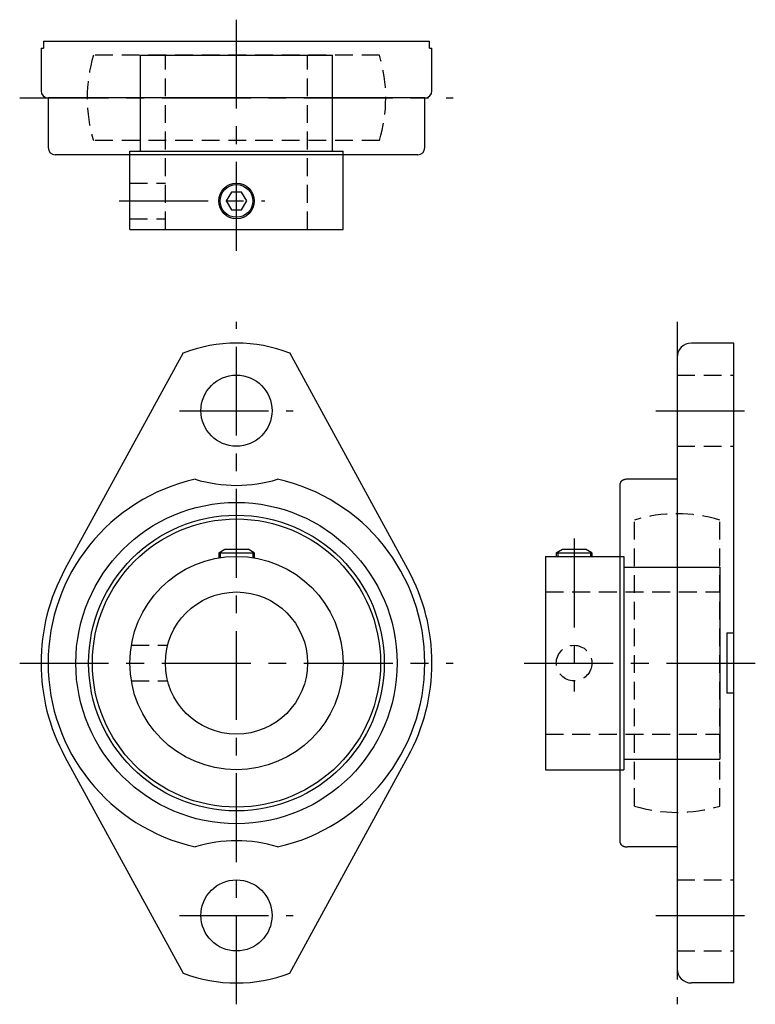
# Model space of a CAD drawing. Extents: x -31 to 73, y -48 to 91.
import ezdxf

# ---------------------------------------------------------------- set-up
doc = ezdxf.new("R2010")
doc.units = 0
doc.header["$LTSCALE"] = 10
doc.linetypes.add('CENTER', pattern=[2, 1.25, -0.25, 0.25, -0.25])
doc.linetypes.add('HIDDEN', pattern=[0.375, 0.25, -0.125])
doc.layers.get('0').update_dxf_attribs({"linetype": 'CONTINUOUS'})
doc.layers.add('CENTER', color=1, linetype='CENTER')
doc.layers.add('HIDDEN', color=3, linetype='HIDDEN')

msp = doc.modelspace()

# ---------------------------------------------------------------- linework, layer by layer
for p, q in [((-27.17, 87.5), (-27.17, 86.5)), ((-27.17, 87.5), (27.17, 87.5)), ((27.17, 86.5), (27.17, 87.5)), ((-27.5, 86.5), (-27.17, 86.5)), ((-27.5, 86.5), (-27.5, 80.5)), ((27.17, 86.5), (27.5, 86.5)), ((27.5, 80.5), (27.5, 86.5)), ((-13.5, 85.5), (13.5, 85.5)), ((-13.5, 72), (-13.5, 85.5)), ((13.5, 72), (13.5, 85.5)), ((-26.5, 79.5), (-26.5, 72.5)), ((26.5, 79.5), (-26.5, 79.5)), ((26.5, 72.5), (26.5, 79.5)), ((25.5, 71.5), (-25.5, 71.5)), ((-15, 72), (15, 72)), ((-15, 61), (-15, 72)), ((15, 61), (15, 72)), ((-15, 61), (15, 61)), ((70, 45), (64, 45)), ((70, -45), (70, 45)), ((-7.5, 43.62), (-24.13, 13.19)), ((24.13, 13.19), (7.5, 43.62)), ((62, 43), (62, -43)), ((54, -25.28), (54, 25.28)), ((62, 25.86), (55, 25.86)), ((-2.5, 15.5), (-1.63, 16)), ((-2.5, 15.5), (-2.5, 14.79)), ((-2.5, 15.5), (2.5, 15.5)), ((-2.3, 15.62), (-2.3, 14.82)), ((-1.63, 16), (1.63, 16)), ((2.5, 15.5), (1.63, 16)), ((2.3, 15.62), (2.3, 14.82)), ((2.5, 15.5), (2.5, 14.79)), ((45, 15.5), (45.87, 16)), ((45, 15.5), (50, 15.5)), ((45, 15.5), (45, 15)), ((45.2, 15.62), (45.2, 15)), ((45.87, 16), (49.13, 16)), ((50, 15.5), (49.13, 16)), ((49.8, 15.62), (49.8, 15)), ((50, 15.5), (50, 15)), ((43.5, 15), (43.5, -15)), ((43.5, 15), (54.5, 15)), ((54.5, 15), (54.5, -15)), ((54.5, 13.5), (68, 13.5)), ((68, 13.5), (68, -13.5)), ((69, 4.25), (69.5, 4.25)), ((69, 4.25), (69, -4.25)), ((69.5, -4.25), (69, -4.25)), ((-24.13, -13.19), (-7.5, -43.62)), ((7.5, -43.62), (24.13, -13.19)), ((54.5, -13.5), (68, -13.5)), ((43.5, -15), (54.5, -15)), ((62, -25.86), (55, -25.86)), ((70, -45), (64, -45))]:
    msp.add_line(p, q)
msp.add_lwpolyline([(-0.72, 66.25), (-1.44, 65), (-0.72, 63.75), (0.72, 63.75), (1.44, 65), (0.72, 66.25)], close=True)
for points in [[(55, 25.86), (54.92, 25.86), (54.83, 25.85), (54.75, 25.84), (54.67, 25.83), (54.6, 25.81), (54.53, 25.79), (54.47, 25.77), (54.41, 25.75), (54.36, 25.72), (54.31, 25.7), (54.26, 25.67), (54.22, 25.64), (54.17, 25.6), (54.14, 25.57), (54.1, 25.53), (54.08, 25.5), (54.05, 25.46), (54.04, 25.43), (54.02, 25.4), (54.01, 25.37), (54.01, 25.35), (54, 25.32), (54, 25.3), (54, 25.28)], [(69.5, 4.25), (69.52, 4.25), (69.54, 4.25), (69.56, 4.25), (69.58, 4.25), (69.6, 4.25), (69.63, 4.25), (69.65, 4.25), (69.67, 4.25), (69.69, 4.25), (69.71, 4.25), (69.73, 4.25), (69.75, 4.25), (69.77, 4.25), (69.79, 4.25), (69.81, 4.25), (69.83, 4.25), (69.86, 4.25), (69.88, 4.25), (69.9, 4.25), (69.92, 4.25), (69.94, 4.25), (69.96, 4.25), (69.98, 4.25), (70, 4.25)], [(70, -4.25), (69.98, -4.25), (69.96, -4.25), (69.94, -4.25), (69.92, -4.25), (69.9, -4.25), (69.88, -4.25), (69.86, -4.25), (69.83, -4.25), (69.81, -4.25), (69.79, -4.25), (69.77, -4.25), (69.75, -4.25), (69.73, -4.25), (69.71, -4.25), (69.69, -4.25), (69.67, -4.25), (69.65, -4.25), (69.63, -4.25), (69.6, -4.25), (69.58, -4.25), (69.56, -4.25), (69.54, -4.25), (69.52, -4.25), (69.5, -4.25)], [(54, -25.28), (54, -25.31), (54.01, -25.35), (54.02, -25.38), (54.03, -25.42), (54.05, -25.45), (54.07, -25.49), (54.1, -25.52), (54.13, -25.56), (54.16, -25.59), (54.2, -25.62), (54.23, -25.65), (54.28, -25.68), (54.32, -25.7), (54.36, -25.72), (54.41, -25.74), (54.46, -25.76), (54.51, -25.78), (54.56, -25.8), (54.62, -25.81), (54.68, -25.83), (54.75, -25.84), (54.83, -25.85), (54.91, -25.86), (55, -25.86)]]:
    msp.add_lwpolyline(points)
for centre, radius in [((0, 65), 2.5), ((0, 65), 2.3), ((0, 35.5), 5), ((0, 0), 22.6), ((0, 0), 20.8), ((0, 0), 20.27), ((0, 0), 15), ((0, 0), 10), ((0, -35.5), 5)]:
    msp.add_circle(centre, radius)
for centre, radius, start, end in [((-26.5, 80.5), 1, 180, 270), ((26.5, 80.5), 1, 270, 0), ((-25.5, 72.5), 1, 180, 270), ((25.5, 72.5), 1, 270, 0), ((0, 24), 21, 69.0752, 110.9248), ((64, 43), 2, 90, 180), ((0, 0), 26.5, 102.6343, 257.3657), ((0, 45), 20, 253.1532, 286.8468), ((0, 0), 26.5, 282.6343, 77.3657), ((0, 0), 27.5, 151.339, 208.661), ((0, 0), 27.5, 331.339, 28.661), ((0, -45), 20, 73.1532, 106.8468), ((0, -24), 21, 249.0752, 290.9248), ((64, -43), 2, 180, 270)]:
    msp.add_arc(centre, radius, start, end)
at = {"layer": 'CENTER'}
for p, q in [((0, 58), (0, 90.5)), ((0, 88.74), (0, 90.5)), ((-30.5, 79.5), (30.5, 79.5)), ((-16.5, 65), (4, 65)), ((0, -48), (0, 48)), ((62, 48), (62, -48)), ((-8, 35.5), (8, 35.5)), ((59, 35.5), (73, 35.5)), ((47.5, 17.5), (47.5, -4)), ((-30.5, 0), (30.5, 0)), ((40.5, 0), (73, 0)), ((-8, -35.5), (8, -35.5)), ((59, -35.5), (73, -35.5))]:
    msp.add_line(p, q, dxfattribs=at)
at = {"layer": 'HIDDEN'}
for p, q in [((20.12, 85.5), (-20.12, 85.5)), ((-10, 61), (-10, 85.5)), ((10, 61), (10, 85.5)), ((20.12, 73.5), (-20.12, 73.5)), ((-15, 67.5), (-10, 67.5)), ((-15, 62.5), (-10, 62.5)), ((62, 40.5), (70, 40.5)), ((62, 30.5), (70, 30.5)), ((56, -20.12), (56, 20.12)), ((68, -20.12), (68, 20.12)), ((43.5, 10), (68, 10)), ((-14.79, 2.5), (-9.68, 2.5)), ((-14.79, -2.5), (-9.68, -2.5)), ((43.5, -10), (68, -10)), ((62, -30.5), (70, -30.5)), ((62, -40.5), (70, -40.5))]:
    msp.add_line(p, q, dxfattribs=at)
msp.add_circle((47.5, 0), 2.5, dxfattribs=at)
for centre, start, end in [((0, 79.5), 163.3985, 196.6015), ((0, 79.5), 343.3985, 16.6015), ((62, 0), 73.3985, 106.6015), ((62, 0), 253.3985, 286.6015)]:
    msp.add_arc(centre, 21, start, end, dxfattribs=at)

doc.saveas('drawing.dxf')
